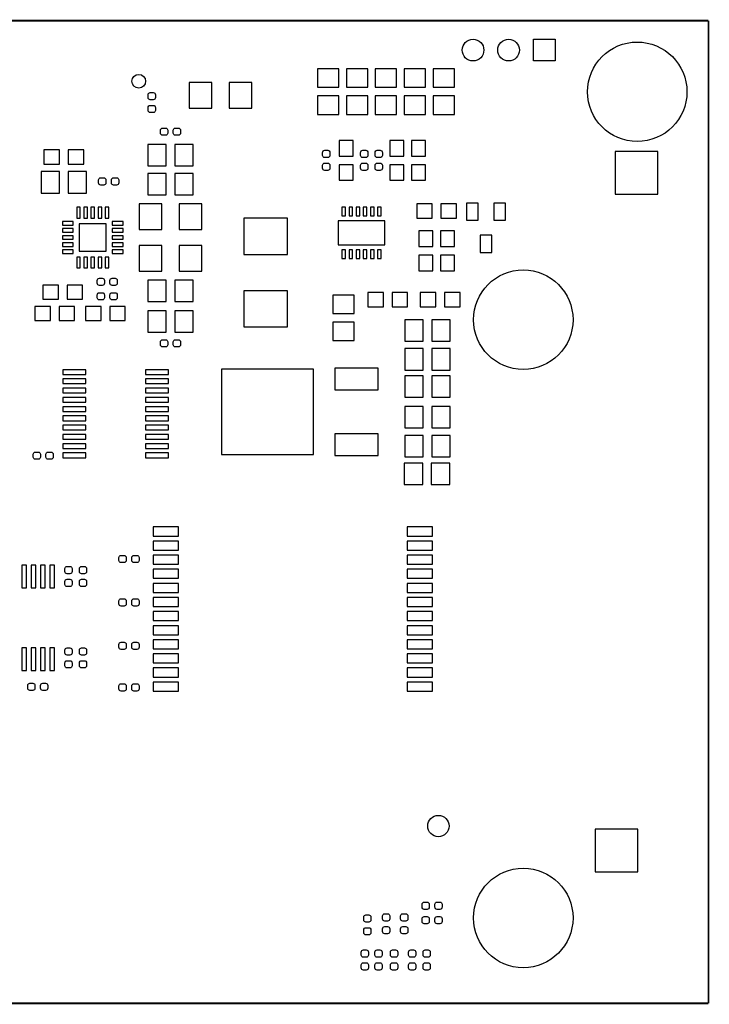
# Model space of a CAD drawing. Extents: x 0 to 180, y 0 to 69.
# Tile 2 of 3: x 49 to 97, y 0 to 69. Entities that reach past the tile are written whole.
import ezdxf

# ---------------------------------------------------------------- set-up
doc = ezdxf.new("R2010")
doc.units = 0
doc.layers.add('BG_OUTLINE', color=254, linetype='CONTINUOUS')
doc.layers.add('PIN_SOLDERMASK_BOTTOM', color=40, linetype='CONTINUOUS')

msp = doc.modelspace()

# ---------------------------------------------------------------- linework, layer by layer
at = {"layer": 'BG_OUTLINE', "const_width": 0.127}
for points in [[(96.999806, 69.000116), (0, 69.000116)], [(96.999806, 0), (96.999806, 69.000116)], [(0, 0), (96.999806, 0)]]:
    msp.add_lwpolyline(points, dxfattribs=at)
at = {"layer": 'PIN_SOLDERMASK_BOTTOM'}
for points in [[(84.709, 66.167), (84.709, 67.691), (86.233, 67.691), (86.233, 66.167)], [(69.5452, 64.316356), (71.0438, 64.316356), (71.0438, 65.611756), (69.5452, 65.611756)], [(71.5772, 64.316356), (73.0758, 64.316356), (73.0758, 65.611756), (71.5772, 65.611756)], [(73.6092, 64.316356), (75.1078, 64.316356), (75.1078, 65.611756), (73.6092, 65.611756)], [(75.6412, 64.316356), (77.1398, 64.316356), (77.1398, 65.611756), (75.6412, 65.611756)], [(77.6732, 64.316356), (79.1718, 64.316356), (79.1718, 65.611756), (77.6732, 65.611756)], [(60.537852, 64.6557), (60.537852, 62.8523), (62.138052, 62.8523), (62.138052, 64.6557)], [(63.337948, 64.6557), (63.337948, 62.8523), (64.938148, 62.8523), (64.938148, 64.6557)], [(69.5452, 62.416436), (71.0438, 62.416436), (71.0438, 63.711836), (69.5452, 63.711836)], [(71.5772, 62.416436), (73.0758, 62.416436), (73.0758, 63.711836), (71.5772, 63.711836)], [(73.6092, 62.416436), (75.1078, 62.416436), (75.1078, 63.711836), (73.6092, 63.711836)], [(75.6412, 62.416436), (77.1398, 62.416436), (77.1398, 63.711836), (75.6412, 63.711836)], [(77.6732, 62.416436), (79.1718, 62.416436), (79.1718, 63.711836), (77.6732, 63.711836)], [(57.633616, 60.2996), (57.633616, 58.801), (58.929016, 58.801), (58.929016, 60.2996)], [(59.533536, 60.2996), (59.533536, 58.801), (60.828936, 58.801), (60.828936, 60.2996)], [(71.0692, 59.49188), (72.0598, 59.49188), (72.0598, 60.58408), (71.0692, 60.58408)], [(74.6252, 59.49188), (75.6158, 59.49188), (75.6158, 60.58408), (74.6252, 60.58408)], [(77.1398, 60.58408), (76.1492, 60.58408), (76.1492, 59.49188), (77.1398, 59.49188)], [(50.342292, 59.9186), (50.342292, 58.928), (51.434492, 58.928), (51.434492, 59.9186)], [(52.04206, 59.9186), (52.04206, 58.928), (53.13426, 58.928), (53.13426, 59.9186)], [(93.4466, 56.8198), (93.4466, 59.817), (90.4494, 59.817), (90.4494, 56.8198)], [(71.0692, 57.792112), (72.0598, 57.792112), (72.0598, 58.884312), (71.0692, 58.884312)], [(74.6252, 57.792112), (75.6158, 57.792112), (75.6158, 58.884312), (74.6252, 58.884312)], [(77.1398, 58.884312), (76.1492, 58.884312), (76.1492, 57.792112), (77.1398, 57.792112)], [(50.140616, 58.3946), (50.140616, 56.896), (51.436016, 56.896), (51.436016, 58.3946)], [(52.040536, 58.3946), (52.040536, 56.896), (53.335936, 56.896), (53.335936, 58.3946)], [(57.633616, 58.2676), (57.633616, 56.769), (58.929016, 56.769), (58.929016, 58.2676)], [(59.533536, 58.2676), (59.533536, 56.769), (60.828936, 56.769), (60.828936, 58.2676)], [(57.031128, 56.134), (57.031128, 54.3306), (58.631328, 54.3306), (58.631328, 56.134)], [(59.831224, 56.134), (59.831224, 54.3306), (61.431424, 54.3306), (61.431424, 56.134)], [(76.518516, 56.127396), (76.518516, 55.136796), (77.610716, 55.136796), (77.610716, 56.127396)], [(78.218284, 56.127396), (78.218284, 55.136796), (79.310484, 55.136796), (79.310484, 56.127396)], [(80.02016, 56.1848), (80.02016, 54.991), (80.83296, 54.991), (80.83296, 56.1848)], [(81.93024, 56.1848), (81.93024, 54.991), (82.74304, 54.991), (82.74304, 56.1848)], [(52.644802, 55.14086), (52.898802, 55.14086), (52.898802, 55.90286), (52.644802, 55.90286)], [(53.144674, 55.14086), (53.398674, 55.14086), (53.398674, 55.90286), (53.144674, 55.90286)], [(53.6448, 55.14086), (53.8988, 55.14086), (53.8988, 55.90286), (53.6448, 55.90286)], [(54.144926, 55.14086), (54.398926, 55.14086), (54.398926, 55.90286), (54.144926, 55.90286)], [(54.644798, 55.14086), (54.898798, 55.14086), (54.898798, 55.90286), (54.644798, 55.90286)], [(71.267066, 55.297324), (71.521066, 55.297324), (71.521066, 55.906924), (71.267066, 55.906924)], [(72.020938, 55.906924), (71.766938, 55.906924), (71.766938, 55.297324), (72.020938, 55.297324)], [(72.26681, 55.297324), (72.52081, 55.297324), (72.52081, 55.906924), (72.26681, 55.906924)], [(72.766936, 55.297324), (73.020936, 55.297324), (73.020936, 55.906924), (72.766936, 55.906924)], [(73.521824, 55.906924), (73.267824, 55.906924), (73.267824, 55.297324), (73.521824, 55.297324)], [(73.766934, 55.298086), (74.020934, 55.298086), (74.020934, 55.907686), (73.766934, 55.907686)], [(51.64074, 54.898798), (51.64074, 54.644798), (52.40274, 54.644798), (52.40274, 54.898798)], [(52.8193, 52.8193), (54.7243, 52.8193), (54.7243, 54.7243), (52.8193, 54.7243)], [(55.14086, 54.898798), (55.14086, 54.644798), (55.90286, 54.644798), (55.90286, 54.898798)], [(67.437, 55.118), (64.389, 55.118), (64.389, 52.578), (67.437, 52.578)], [(74.2823, 53.2638), (74.2823, 54.9402), (71.0057, 54.9402), (71.0057, 53.2638)], [(51.64074, 54.398926), (51.64074, 54.144926), (52.40274, 54.144926), (52.40274, 54.398926)], [(55.14086, 54.398926), (55.14086, 54.144926), (55.90286, 54.144926), (55.90286, 54.398926)], [(77.6478, 54.23408), (76.6572, 54.23408), (76.6572, 53.14188), (77.6478, 53.14188)], [(79.1718, 54.23408), (78.1812, 54.23408), (78.1812, 53.14188), (79.1718, 53.14188)], [(80.9752, 53.9242), (80.9752, 52.7304), (81.788, 52.7304), (81.788, 53.9242)], [(51.64074, 53.8988), (51.64074, 53.6448), (52.40274, 53.6448), (52.40274, 53.8988)], [(51.64074, 53.398674), (51.64074, 53.144674), (52.40274, 53.144674), (52.40274, 53.398674)], [(55.14086, 53.8988), (55.14086, 53.6448), (55.90286, 53.6448), (55.90286, 53.8988)], [(55.14086, 53.398674), (55.14086, 53.144674), (55.90286, 53.144674), (55.90286, 53.398674)], [(51.64074, 52.898802), (51.64074, 52.644802), (52.40274, 52.644802), (52.40274, 52.898802)], [(55.14086, 52.898802), (55.14086, 52.644802), (55.90286, 52.644802), (55.90286, 52.898802)], [(57.031128, 53.213), (57.031128, 51.4096), (58.631328, 51.4096), (58.631328, 53.213)], [(59.831224, 53.213), (59.831224, 51.4096), (61.431424, 51.4096), (61.431424, 53.213)], [(71.267066, 52.297076), (71.521066, 52.297076), (71.521066, 52.906676), (71.267066, 52.906676)], [(71.766938, 52.297076), (72.020938, 52.297076), (72.020938, 52.906676), (71.766938, 52.906676)], [(72.26681, 52.296314), (72.52081, 52.296314), (72.52081, 52.905914), (72.26681, 52.905914)], [(72.766936, 52.297076), (73.020936, 52.297076), (73.020936, 52.906676), (72.766936, 52.906676)], [(73.267062, 52.297076), (73.521062, 52.297076), (73.521062, 52.906676), (73.267062, 52.906676)], [(74.02195, 52.905914), (73.76795, 52.905914), (73.76795, 52.296314), (74.02195, 52.296314)], [(52.644802, 51.64074), (52.898802, 51.64074), (52.898802, 52.40274), (52.644802, 52.40274)], [(53.144674, 51.64074), (53.398674, 51.64074), (53.398674, 52.40274), (53.144674, 52.40274)], [(53.6448, 51.64074), (53.8988, 51.64074), (53.8988, 52.40274), (53.6448, 52.40274)], [(54.144926, 51.64074), (54.398926, 51.64074), (54.398926, 52.40274), (54.144926, 52.40274)], [(54.644798, 51.64074), (54.898798, 51.64074), (54.898798, 52.40274), (54.644798, 52.40274)], [(77.6478, 52.534312), (76.6572, 52.534312), (76.6572, 51.442112), (77.6478, 51.442112)], [(79.1718, 52.534312), (78.1812, 52.534312), (78.1812, 51.442112), (79.1718, 51.442112)], [(57.633616, 50.7746), (57.633616, 49.276), (58.929016, 49.276), (58.929016, 50.7746)], [(59.533536, 50.7746), (59.533536, 49.276), (60.828936, 49.276), (60.828936, 50.7746)], [(51.359816, 49.4411), (51.359816, 50.4317), (50.267616, 50.4317), (50.267616, 49.4411)], [(53.059584, 49.4411), (53.059584, 50.4317), (51.967384, 50.4317), (51.967384, 49.4411)], [(67.437, 50.038), (64.389, 50.038), (64.389, 47.498), (67.437, 47.498)], [(74.181716, 48.913796), (74.181716, 49.904396), (73.089516, 49.904396), (73.089516, 48.913796)], [(75.881484, 48.913796), (75.881484, 49.904396), (74.789284, 49.904396), (74.789284, 48.913796)], [(77.864716, 48.913796), (77.864716, 49.904396), (76.772516, 49.904396), (76.772516, 48.913796)], [(79.564484, 48.913796), (79.564484, 49.904396), (78.472284, 49.904396), (78.472284, 48.913796)], [(72.1233, 49.73066), (70.6247, 49.73066), (70.6247, 48.43526), (72.1233, 48.43526)], [(49.708816, 48.9331), (49.708816, 47.9425), (50.801016, 47.9425), (50.801016, 48.9331)], [(51.408584, 48.9331), (51.408584, 47.9425), (52.500784, 47.9425), (52.500784, 48.9331)], [(53.264816, 48.9331), (53.264816, 47.9425), (54.357016, 47.9425), (54.357016, 48.9331)], [(54.964584, 48.9331), (54.964584, 47.9425), (56.056784, 47.9425), (56.056784, 48.9331)], [(57.633616, 48.6156), (57.633616, 47.117), (58.929016, 47.117), (58.929016, 48.6156)], [(59.533536, 48.6156), (59.533536, 47.117), (60.828936, 47.117), (60.828936, 48.6156)], [(72.1233, 47.83074), (70.6247, 47.83074), (70.6247, 46.53534), (72.1233, 46.53534)], [(76.97724, 46.500796), (76.97724, 47.999396), (75.68184, 47.999396), (75.68184, 46.500796)], [(78.87716, 46.500796), (78.87716, 47.999396), (77.58176, 47.999396), (77.58176, 46.500796)], [(76.97724, 44.468796), (76.97724, 45.967396), (75.68184, 45.967396), (75.68184, 44.468796)], [(78.87716, 44.468796), (78.87716, 45.967396), (77.58176, 45.967396), (77.58176, 44.468796)], [(51.6763, 44.16171), (53.2765, 44.16171), (53.2765, 44.49191), (51.6763, 44.49191)], [(57.4802, 44.16171), (59.0804, 44.16171), (59.0804, 44.49191), (57.4802, 44.49191)], [(69.2785, 44.5262), (62.8015, 44.5262), (62.8015, 38.5318), (69.2785, 38.5318)], [(73.813924, 44.601892), (70.765924, 44.601892), (70.765924, 43.077892), (73.813924, 43.077892)], [(51.6763, 43.51147), (53.2765, 43.51147), (53.2765, 43.84167), (51.6763, 43.84167)], [(57.4802, 43.51147), (59.0804, 43.51147), (59.0804, 43.84167), (57.4802, 43.84167)], [(76.97724, 42.563796), (76.97724, 44.062396), (75.68184, 44.062396), (75.68184, 42.563796)], [(78.87716, 42.563796), (78.87716, 44.062396), (77.58176, 44.062396), (77.58176, 42.563796)], [(51.6763, 42.8625), (53.2765, 42.8625), (53.2765, 43.1927), (51.6763, 43.1927)], [(57.4802, 42.8625), (59.0804, 42.8625), (59.0804, 43.1927), (57.4802, 43.1927)], [(51.6763, 42.21226), (53.2765, 42.21226), (53.2765, 42.54246), (51.6763, 42.54246)], [(57.4802, 42.21226), (59.0804, 42.21226), (59.0804, 42.54246), (57.4802, 42.54246)], [(51.6763, 41.56202), (53.2765, 41.56202), (53.2765, 41.89222), (51.6763, 41.89222)], [(57.4802, 41.56202), (59.0804, 41.56202), (59.0804, 41.89222), (57.4802, 41.89222)], [(76.97724, 40.404796), (76.97724, 41.903396), (75.68184, 41.903396), (75.68184, 40.404796)], [(78.87716, 40.404796), (78.87716, 41.903396), (77.58176, 41.903396), (77.58176, 40.404796)], [(51.6763, 40.91178), (53.2765, 40.91178), (53.2765, 41.24198), (51.6763, 41.24198)], [(57.4802, 40.91178), (59.0804, 40.91178), (59.0804, 41.24198), (57.4802, 41.24198)], [(51.6763, 40.26281), (53.2765, 40.26281), (53.2765, 40.59301), (51.6763, 40.59301)], [(57.4802, 40.26154), (59.0804, 40.26154), (59.0804, 40.59174), (57.4802, 40.59174)], [(51.6763, 39.61257), (53.2765, 39.61257), (53.2765, 39.94277), (51.6763, 39.94277)], [(57.4802, 39.6113), (59.0804, 39.6113), (59.0804, 39.9415), (57.4802, 39.9415)], [(73.813924, 39.980108), (70.765924, 39.980108), (70.765924, 38.456108), (73.813924, 38.456108)], [(76.97724, 38.372796), (76.97724, 39.871396), (75.68184, 39.871396), (75.68184, 38.372796)], [(78.87716, 38.372796), (78.87716, 39.871396), (77.58176, 39.871396), (77.58176, 38.372796)], [(51.6763, 38.96233), (53.2765, 38.96233), (53.2765, 39.29253), (51.6763, 39.29253)], [(57.4802, 38.96233), (59.0804, 38.96233), (59.0804, 39.29253), (57.4802, 39.29253)], [(51.6763, 38.31209), (53.2765, 38.31209), (53.2765, 38.64229), (51.6763, 38.64229)], [(57.4802, 38.31209), (59.0804, 38.31209), (59.0804, 38.64229), (57.4802, 38.64229)], [(76.93914, 36.4363), (76.93914, 37.9349), (75.64374, 37.9349), (75.64374, 36.4363)], [(78.83906, 36.4363), (78.83906, 37.9349), (77.54366, 37.9349), (77.54366, 36.4363)], [(58.018934, 32.813498), (59.796934, 32.813498), (59.796934, 33.448498), (58.018934, 33.448498)], [(75.839066, 32.813498), (77.617066, 32.813498), (77.617066, 33.448498), (75.839066, 33.448498)], [(58.018934, 31.823406), (59.796934, 31.823406), (59.796934, 32.458406), (58.018934, 32.458406)], [(75.839066, 31.823406), (77.617066, 31.823406), (77.617066, 32.458406), (75.839066, 32.458406)], [(58.018934, 30.833568), (59.796934, 30.833568), (59.796934, 31.468568), (58.018934, 31.468568)], [(75.839066, 30.833568), (77.617066, 30.833568), (77.617066, 31.468568), (75.839066, 31.468568)], [(48.800512, 30.7721), (48.800512, 29.1719), (49.130712, 29.1719), (49.130712, 30.7721)], [(49.450498, 30.7721), (49.450498, 29.1719), (49.780698, 29.1719), (49.780698, 30.7721)], [(50.100992, 30.7721), (50.100992, 29.1719), (50.431192, 29.1719), (50.431192, 30.7721)], [(50.750978, 30.7721), (50.750978, 29.1719), (51.081178, 29.1719), (51.081178, 30.7721)], [(58.018934, 29.843476), (59.796934, 29.843476), (59.796934, 30.478476), (58.018934, 30.478476)], [(75.839066, 29.843476), (77.617066, 29.843476), (77.617066, 30.478476), (75.839066, 30.478476)], [(58.018934, 28.853384), (59.796934, 28.853384), (59.796934, 29.488384), (58.018934, 29.488384)], [(75.839066, 28.853384), (77.617066, 28.853384), (77.617066, 29.488384), (75.839066, 29.488384)], [(58.018934, 27.863546), (59.796934, 27.863546), (59.796934, 28.498546), (58.018934, 28.498546)], [(75.839066, 27.863546), (77.617066, 27.863546), (77.617066, 28.498546), (75.839066, 28.498546)], [(58.018934, 26.873454), (59.796934, 26.873454), (59.796934, 27.508454), (58.018934, 27.508454)], [(75.839066, 26.873454), (77.617066, 26.873454), (77.617066, 27.508454), (75.839066, 27.508454)], [(58.018934, 25.883616), (59.796934, 25.883616), (59.796934, 26.518616), (58.018934, 26.518616)], [(75.839066, 25.883616), (77.617066, 25.883616), (77.617066, 26.518616), (75.839066, 26.518616)], [(48.800512, 24.9682), (48.800512, 23.368), (49.130712, 23.368), (49.130712, 24.9682)], [(49.450498, 24.9682), (49.450498, 23.368), (49.780698, 23.368), (49.780698, 24.9682)], [(50.100992, 24.9682), (50.100992, 23.368), (50.431192, 23.368), (50.431192, 24.9682)], [(50.750978, 24.9682), (50.750978, 23.368), (51.081178, 23.368), (51.081178, 24.9682)], [(58.018934, 24.893524), (59.796934, 24.893524), (59.796934, 25.528524), (58.018934, 25.528524)], [(75.839066, 24.893524), (77.617066, 24.893524), (77.617066, 25.528524), (75.839066, 25.528524)], [(58.018934, 23.903432), (59.796934, 23.903432), (59.796934, 24.538432), (58.018934, 24.538432)], [(75.839066, 23.903432), (77.617066, 23.903432), (77.617066, 24.538432), (75.839066, 24.538432)], [(58.018934, 22.913594), (59.796934, 22.913594), (59.796934, 23.548594), (58.018934, 23.548594)], [(75.839066, 22.913594), (77.617066, 22.913594), (77.617066, 23.548594), (75.839066, 23.548594)], [(58.018934, 21.923502), (59.796934, 21.923502), (59.796934, 22.558502), (58.018934, 22.558502)], [(75.839066, 21.923502), (77.617066, 21.923502), (77.617066, 22.558502), (75.839066, 22.558502)], [(92.0496, 9.2456), (92.0496, 12.2428), (89.0524, 12.2428), (89.0524, 9.2456)]]:
    msp.add_lwpolyline(points, close=True, dxfattribs=at)
for points in [[(57.8104, 63.44158, -0.414214), (57.658, 63.59398), (57.658, 63.79718, -0.414214), (57.8104, 63.94958), (58.0136, 63.94958, -0.414214), (58.166, 63.79718), (58.166, 63.59398, -0.414214), (58.0136, 63.44158)], [(57.8104, 62.54242, -0.414214), (57.658, 62.69482), (57.658, 62.89802, -0.414214), (57.8104, 63.05042), (58.0136, 63.05042, -0.414214), (58.166, 62.89802), (58.166, 62.69482, -0.414214), (58.0136, 62.54242)], [(58.527696, 61.3029, -0.414214), (58.680096, 61.4553), (58.883296, 61.4553, -0.414214), (59.035696, 61.3029), (59.035696, 61.0997, -0.414214), (58.883296, 60.9473), (58.680096, 60.9473, -0.414214), (58.527696, 61.0997)], [(59.426856, 61.3029, -0.414214), (59.579256, 61.4553), (59.782456, 61.4553, -0.414214), (59.934856, 61.3029), (59.934856, 61.0997, -0.414214), (59.782456, 60.9473), (59.579256, 60.9473, -0.414214), (59.426856, 61.0997)], [(70.0659, 59.383676, -0.414214), (69.9135, 59.536076), (69.9135, 59.739276, -0.414214), (70.0659, 59.891676), (70.2691, 59.891676, -0.414214), (70.4215, 59.739276), (70.4215, 59.536076, -0.414214), (70.2691, 59.383676)], [(72.7329, 59.383676, -0.414214), (72.5805, 59.536076), (72.5805, 59.739276, -0.414214), (72.7329, 59.891676), (72.9361, 59.891676, -0.414214), (73.0885, 59.739276), (73.0885, 59.536076, -0.414214), (72.9361, 59.383676)], [(73.7489, 59.383676, -0.414214), (73.5965, 59.536076), (73.5965, 59.739276, -0.414214), (73.7489, 59.891676), (73.9521, 59.891676, -0.414214), (74.1045, 59.739276), (74.1045, 59.536076, -0.414214), (73.9521, 59.383676)], [(70.0659, 58.484516, -0.414214), (69.9135, 58.636916), (69.9135, 58.840116, -0.414214), (70.0659, 58.992516), (70.2691, 58.992516, -0.414214), (70.4215, 58.840116), (70.4215, 58.636916, -0.414214), (70.2691, 58.484516)], [(72.7329, 58.484516, -0.414214), (72.5805, 58.636916), (72.5805, 58.840116, -0.414214), (72.7329, 58.992516), (72.9361, 58.992516, -0.414214), (73.0885, 58.840116), (73.0885, 58.636916, -0.414214), (72.9361, 58.484516)], [(73.7489, 58.484516, -0.414214), (73.5965, 58.636916), (73.5965, 58.840116, -0.414214), (73.7489, 58.992516), (73.9521, 58.992516, -0.414214), (74.1045, 58.840116), (74.1045, 58.636916, -0.414214), (73.9521, 58.484516)], [(54.69382, 57.6072, -0.414214), (54.54142, 57.4548), (54.33822, 57.4548, -0.414214), (54.18582, 57.6072), (54.18582, 57.8104, -0.414214), (54.33822, 57.9628), (54.54142, 57.9628, -0.414214), (54.69382, 57.8104)], [(55.59298, 57.6072, -0.414214), (55.44058, 57.4548), (55.23738, 57.4548, -0.414214), (55.08498, 57.6072), (55.08498, 57.8104, -0.414214), (55.23738, 57.9628), (55.44058, 57.9628, -0.414214), (55.59298, 57.8104)], [(54.082696, 50.7619, -0.414214), (54.235096, 50.9143), (54.438296, 50.9143, -0.414214), (54.590696, 50.7619), (54.590696, 50.5587, -0.414214), (54.438296, 50.4063), (54.235096, 50.4063, -0.414214), (54.082696, 50.5587)], [(54.981856, 50.7619, -0.414214), (55.134256, 50.9143), (55.337456, 50.9143, -0.414214), (55.489856, 50.7619), (55.489856, 50.5587, -0.414214), (55.337456, 50.4063), (55.134256, 50.4063, -0.414214), (54.981856, 50.5587)], [(54.590696, 49.5427, -0.414214), (54.438296, 49.3903), (54.235096, 49.3903, -0.414214), (54.082696, 49.5427), (54.082696, 49.7459, -0.414214), (54.235096, 49.8983), (54.438296, 49.8983, -0.414214), (54.590696, 49.7459)], [(55.489856, 49.5427, -0.414214), (55.337456, 49.3903), (55.134256, 49.3903, -0.414214), (54.981856, 49.5427), (54.981856, 49.7459, -0.414214), (55.134256, 49.8983), (55.337456, 49.8983, -0.414214), (55.489856, 49.7459)], [(58.527696, 46.4439, -0.414214), (58.680096, 46.5963), (58.883296, 46.5963, -0.414214), (59.035696, 46.4439), (59.035696, 46.2407, -0.414214), (58.883296, 46.0883), (58.680096, 46.0883, -0.414214), (58.527696, 46.2407)], [(59.426856, 46.4439, -0.414214), (59.579256, 46.5963), (59.782456, 46.5963, -0.414214), (59.934856, 46.4439), (59.934856, 46.2407, -0.414214), (59.782456, 46.0883), (59.579256, 46.0883, -0.414214), (59.426856, 46.2407)], [(49.58842, 38.5572, -0.414214), (49.74082, 38.7096), (49.94402, 38.7096, -0.414214), (50.09642, 38.5572), (50.09642, 38.354, -0.414214), (49.94402, 38.2016), (49.74082, 38.2016, -0.414214), (49.58842, 38.354)], [(50.48758, 38.5572, -0.414214), (50.63998, 38.7096), (50.84318, 38.7096, -0.414214), (50.99558, 38.5572), (50.99558, 38.354, -0.414214), (50.84318, 38.2016), (50.63998, 38.2016, -0.414214), (50.48758, 38.354)], [(55.6133, 31.301436, -0.414214), (55.7657, 31.453836), (55.9689, 31.453836, -0.414214), (56.1213, 31.301436), (56.1213, 31.098236, -0.414214), (55.9689, 30.945836), (55.7657, 30.945836, -0.414214), (55.6133, 31.098236)], [(56.51246, 31.301436, -0.414214), (56.66486, 31.453836), (56.86806, 31.453836, -0.414214), (57.02046, 31.301436), (57.02046, 31.098236, -0.414214), (56.86806, 30.945836), (56.66486, 30.945836, -0.414214), (56.51246, 31.098236)], [(52.1716, 30.67558, -0.414214), (52.324, 30.52318), (52.324, 30.31998, -0.414214), (52.1716, 30.16758), (51.9684, 30.16758, -0.414214), (51.816, 30.31998), (51.816, 30.52318, -0.414214), (51.9684, 30.67558)], [(52.9844, 30.16758, -0.414214), (52.832, 30.31998), (52.832, 30.52318, -0.414214), (52.9844, 30.67558), (53.1876, 30.67558, -0.414214), (53.34, 30.52318), (53.34, 30.31998, -0.414214), (53.1876, 30.16758)], [(52.1716, 29.77642, -0.414214), (52.324, 29.62402), (52.324, 29.42082, -0.414214), (52.1716, 29.26842), (51.9684, 29.26842, -0.414214), (51.816, 29.42082), (51.816, 29.62402, -0.414214), (51.9684, 29.77642)], [(52.9844, 29.26842, -0.414214), (52.832, 29.42082), (52.832, 29.62402, -0.414214), (52.9844, 29.77642), (53.1876, 29.77642, -0.414214), (53.34, 29.62402), (53.34, 29.42082, -0.414214), (53.1876, 29.26842)], [(55.6133, 28.253436, -0.414214), (55.7657, 28.405836), (55.9689, 28.405836, -0.414214), (56.1213, 28.253436), (56.1213, 28.050236, -0.414214), (55.9689, 27.897836), (55.7657, 27.897836, -0.414214), (55.6133, 28.050236)], [(56.51246, 28.253436, -0.414214), (56.66486, 28.405836), (56.86806, 28.405836, -0.414214), (57.02046, 28.253436), (57.02046, 28.050236, -0.414214), (56.86806, 27.897836), (56.66486, 27.897836, -0.414214), (56.51246, 28.050236)], [(51.9684, 24.45258, -0.414214), (51.816, 24.60498), (51.816, 24.80818, -0.414214), (51.9684, 24.96058), (52.1716, 24.96058, -0.414214), (52.324, 24.80818), (52.324, 24.60498, -0.414214), (52.1716, 24.45258)], [(53.1876, 24.96058, -0.414214), (53.34, 24.80818), (53.34, 24.60498, -0.414214), (53.1876, 24.45258), (52.9844, 24.45258, -0.414214), (52.832, 24.60498), (52.832, 24.80818, -0.414214), (52.9844, 24.96058)], [(55.6133, 25.205436, -0.414214), (55.7657, 25.357836), (55.9689, 25.357836, -0.414214), (56.1213, 25.205436), (56.1213, 25.002236, -0.414214), (55.9689, 24.849836), (55.7657, 24.849836, -0.414214), (55.6133, 25.002236)], [(56.51246, 25.205436, -0.414214), (56.66486, 25.357836), (56.86806, 25.357836, -0.414214), (57.02046, 25.205436), (57.02046, 25.002236, -0.414214), (56.86806, 24.849836), (56.66486, 24.849836, -0.414214), (56.51246, 25.002236)], [(51.9684, 23.55342, -0.414214), (51.816, 23.70582), (51.816, 23.90902, -0.414214), (51.9684, 24.06142), (52.1716, 24.06142, -0.414214), (52.324, 23.90902), (52.324, 23.70582, -0.414214), (52.1716, 23.55342)], [(53.1876, 24.06142, -0.414214), (53.34, 23.90902), (53.34, 23.70582, -0.414214), (53.1876, 23.55342), (52.9844, 23.55342, -0.414214), (52.832, 23.70582), (52.832, 23.90902, -0.414214), (52.9844, 24.06142)], [(49.20742, 22.3266, -0.414214), (49.35982, 22.479), (49.56302, 22.479, -0.414214), (49.71542, 22.3266), (49.71542, 22.1234, -0.414214), (49.56302, 21.971), (49.35982, 21.971, -0.414214), (49.20742, 22.1234)], [(50.10658, 22.3266, -0.414214), (50.25898, 22.479), (50.46218, 22.479, -0.414214), (50.61458, 22.3266), (50.61458, 22.1234, -0.414214), (50.46218, 21.971), (50.25898, 21.971, -0.414214), (50.10658, 22.1234)], [(55.6133, 22.284436, -0.414214), (55.7657, 22.436836), (55.9689, 22.436836, -0.414214), (56.1213, 22.284436), (56.1213, 22.081236, -0.414214), (55.9689, 21.928836), (55.7657, 21.928836, -0.414214), (55.6133, 22.081236)], [(56.51246, 22.284436, -0.414214), (56.66486, 22.436836), (56.86806, 22.436836, -0.414214), (57.02046, 22.284436), (57.02046, 22.081236, -0.414214), (56.86806, 21.928836), (56.66486, 21.928836, -0.414214), (56.51246, 22.081236)], [(76.89342, 6.9596, -0.414214), (77.04582, 7.112), (77.24902, 7.112, -0.414214), (77.40142, 6.9596), (77.40142, 6.7564, -0.414214), (77.24902, 6.604), (77.04582, 6.604, -0.414214), (76.89342, 6.7564)], [(77.79258, 6.9596, -0.414214), (77.94498, 7.112), (78.14818, 7.112, -0.414214), (78.30058, 6.9596), (78.30058, 6.7564, -0.414214), (78.14818, 6.604), (77.94498, 6.604, -0.414214), (77.79258, 6.7564)], [(74.4728, 6.29158, -0.414214), (74.6252, 6.13918), (74.6252, 5.93598, -0.414214), (74.4728, 5.78358), (74.2696, 5.78358, -0.414214), (74.1172, 5.93598), (74.1172, 6.13918, -0.414214), (74.2696, 6.29158)], [(75.7428, 6.29158, -0.414214), (75.8952, 6.13918), (75.8952, 5.93598, -0.414214), (75.7428, 5.78358), (75.5396, 5.78358, -0.414214), (75.3872, 5.93598), (75.3872, 6.13918, -0.414214), (75.5396, 6.29158)], [(73.152, 6.21538, -0.414214), (73.3044, 6.06298), (73.3044, 5.85978, -0.414214), (73.152, 5.70738), (72.9488, 5.70738, -0.414214), (72.7964, 5.85978), (72.7964, 6.06298, -0.414214), (72.9488, 6.21538)], [(76.89342, 5.9436, -0.414214), (77.04582, 6.096), (77.24902, 6.096, -0.414214), (77.40142, 5.9436), (77.40142, 5.7404, -0.414214), (77.24902, 5.588), (77.04582, 5.588, -0.414214), (76.89342, 5.7404)], [(77.79258, 5.9436, -0.414214), (77.94498, 6.096), (78.14818, 6.096, -0.414214), (78.30058, 5.9436), (78.30058, 5.7404, -0.414214), (78.14818, 5.588), (77.94498, 5.588, -0.414214), (77.79258, 5.7404)], [(73.152, 5.31622, -0.414214), (73.3044, 5.16382), (73.3044, 4.96062, -0.414214), (73.152, 4.80822), (72.9488, 4.80822, -0.414214), (72.7964, 4.96062), (72.7964, 5.16382, -0.414214), (72.9488, 5.31622)], [(74.4728, 5.39242, -0.414214), (74.6252, 5.24002), (74.6252, 5.03682, -0.414214), (74.4728, 4.88442), (74.2696, 4.88442, -0.414214), (74.1172, 5.03682), (74.1172, 5.24002, -0.414214), (74.2696, 5.39242)], [(75.7428, 5.39242, -0.414214), (75.8952, 5.24002), (75.8952, 5.03682, -0.414214), (75.7428, 4.88442), (75.5396, 4.88442, -0.414214), (75.3872, 5.03682), (75.3872, 5.24002, -0.414214), (75.5396, 5.39242)], [(72.771, 3.24358, -0.414214), (72.6186, 3.39598), (72.6186, 3.59918, -0.414214), (72.771, 3.75158), (72.9742, 3.75158, -0.414214), (73.1266, 3.59918), (73.1266, 3.39598, -0.414214), (72.9742, 3.24358)], [(73.9394, 3.75158, -0.414214), (74.0918, 3.59918), (74.0918, 3.39598, -0.414214), (73.9394, 3.24358), (73.7362, 3.24358, -0.414214), (73.5838, 3.39598), (73.5838, 3.59918, -0.414214), (73.7362, 3.75158)], [(75.0316, 3.75158, -0.414214), (75.184, 3.59918), (75.184, 3.39598, -0.414214), (75.0316, 3.24358), (74.8284, 3.24358, -0.414214), (74.676, 3.39598), (74.676, 3.59918, -0.414214), (74.8284, 3.75158)], [(76.0984, 3.24358, -0.414214), (75.946, 3.39598), (75.946, 3.59918, -0.414214), (76.0984, 3.75158), (76.3016, 3.75158, -0.414214), (76.454, 3.59918), (76.454, 3.39598, -0.414214), (76.3016, 3.24358)], [(77.1144, 3.24358, -0.414214), (76.962, 3.39598), (76.962, 3.59918, -0.414214), (77.1144, 3.75158), (77.3176, 3.75158, -0.414214), (77.47, 3.59918), (77.47, 3.39598, -0.414214), (77.3176, 3.24358)], [(72.771, 2.34442, -0.414214), (72.6186, 2.49682), (72.6186, 2.70002, -0.414214), (72.771, 2.85242), (72.9742, 2.85242, -0.414214), (73.1266, 2.70002), (73.1266, 2.49682, -0.414214), (72.9742, 2.34442)], [(73.9394, 2.85242, -0.414214), (74.0918, 2.70002), (74.0918, 2.49682, -0.414214), (73.9394, 2.34442), (73.7362, 2.34442, -0.414214), (73.5838, 2.49682), (73.5838, 2.70002, -0.414214), (73.7362, 2.85242)], [(75.0316, 2.85242, -0.414214), (75.184, 2.70002), (75.184, 2.49682, -0.414214), (75.0316, 2.34442), (74.8284, 2.34442, -0.414214), (74.676, 2.49682), (74.676, 2.70002, -0.414214), (74.8284, 2.85242)], [(76.0984, 2.34442, -0.414214), (75.946, 2.49682), (75.946, 2.70002, -0.414214), (76.0984, 2.85242), (76.3016, 2.85242, -0.414214), (76.454, 2.70002), (76.454, 2.49682, -0.414214), (76.3016, 2.34442)], [(77.1144, 2.34442, -0.414214), (76.962, 2.49682), (76.962, 2.70002, -0.414214), (77.1144, 2.85242), (77.3176, 2.85242, -0.414214), (77.47, 2.70002), (77.47, 2.49682, -0.414214), (77.3176, 2.34442)]]:
    msp.add_lwpolyline(points, format="xyb", close=True, dxfattribs=at)
for centre, radius in [((80.47101, 66.929), 0.762), ((82.971132, 66.929), 0.762), ((92.00007, 64.000126), 3.4925), ((56.999886, 64.737996), 0.4826), ((84.000086, 47.999904), 3.4925), ((78.040992, 12.447778), 0.7493), ((84.000086, 5.999988), 3.4925)]:
    msp.add_circle(centre, radius, dxfattribs=at)

doc.saveas('drawing.dxf')
